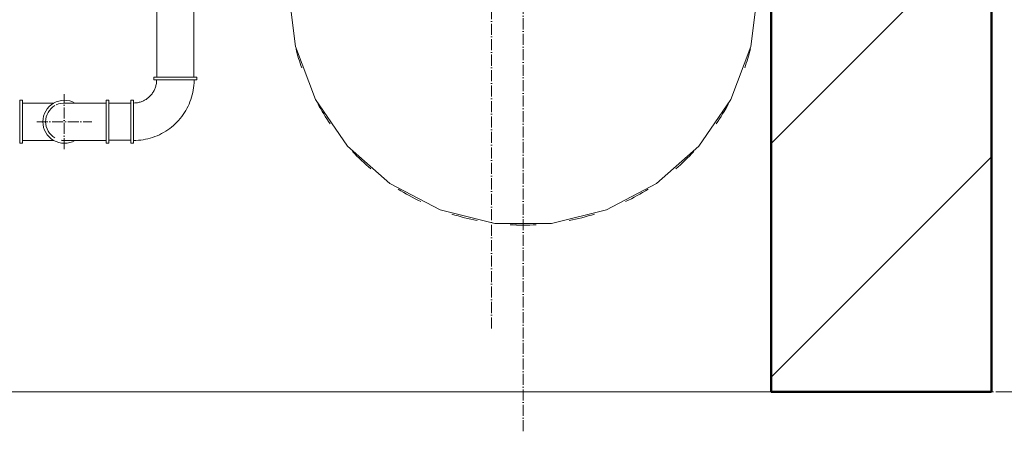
# Model space of a CAD drawing. Header units: metres. Extents: x -54598 to 1827199, y -329446 to -256744.
# Tile 185 of 256: x 147301 to 150877, y -306604 to -305110. Entities that reach past the tile are written whole.
import ezdxf

# ---------------------------------------------------------------- set-up
doc = ezdxf.new("R2010")
doc.units = ezdxf.units.M
doc.linetypes.add('ADSK_Линия сетки', pattern=[25, 20, -2.5, 0, -2.5])
doc.linetypes.add('ADSK_Осевая', pattern=[14, 10, -2, 0, -2])
for name, color, linetype, lineweight in [('A-FLOR-LEVL', 51, 'Continuous', 9), ('A-WALL', 113, 'Continuous', 20), ('A-WALL-PATT', 111, 'Continuous', 20), ('P-PIPE', 7, 'Continuous', 20), ('P-PIPE-CNTR', 7, 'ADSK_Осевая', 20)]:
    doc.layers.add(name, color=color, linetype=linetype, lineweight=lineweight)
doc.styles.add('geniso', font='geniso.shx', dxfattribs={"height": 250})
doc.dimstyles.new('MK-100', dxfattribs={"dimscale": 100, "dimtxt": 300, "dimasz": 1.2, "dimexe": 1, "dimexo": 1, "dimgap": 0.5, "dimtad": 1, "dimdec": 0, "dimzin": 9, "dimdsep": 46, "dimtxsty": 'geniso', "dimblk": 'ARCHTICK', "dimcen": 1, "dimdle": 1, "dimadec": 0, "dimazin": 0, "dimtfac": 1, "dimtdec": 0, "dimtix": 1, "dimtmove": 0, "dimatfit": 1, "dimfxl": 2, "dimtolj": 1, "dimtzin": 0, "dimarcsym": 0})

# ---------------------------------------------------------------- blocks, each defined once
blk = doc.blocks.new('ADSK_СтальСварка_Заглушка_ГОСТ17379-2001 - Исполнение 2-671129-Разрез 5')
at = {"layer": 'P-PIPE', "color": 5, "flags": 128}
for points in [[(-470.78, 364.21), (-476.97, 415.18), (-495.17, 463.19), (-524.34, 505.45), (-562.78, 539.5), (-608.25, 563.37), (-658.1, 575.65), (-709.45, 575.65), (-759.31, 563.37), (-804.77, 539.5), (-843.21, 505.45), (-872.38, 463.19), (-890.59, 415.18), (-896.78, 364.21)], [(-896.78, 364.21), (-890.59, 313.23), (-872.38, 265.22), (-843.21, 222.96), (-804.77, 188.91), (-759.31, 165.05), (-709.45, 152.76), (-658.1, 152.76), (-608.25, 165.05), (-562.78, 188.91), (-524.34, 222.96), (-495.17, 265.22), (-476.97, 313.23), (-470.78, 364.21)]]:
    blk.add_lwpolyline(points, dxfattribs=at)
blk = doc.blocks.new('ADSK_ЧугунРезьба_Угольник_ГОСТ8946-75 - Неоцинкованные-655082-Разрез 5')
at = {"layer": 'P-PIPE', "color": 5}
for p, q in [((-1019.07, 285.5), (-1019.07, 283)), ((-1019.07, 285.5), (-980.07, 285.5)), ((-980.07, 283), (-1019.07, 283)), ((-980.07, 283), (-980.07, 285.5)), ((-1037.57, 264.5), (-1040.07, 264.5)), ((-1040.07, 225.5), (-1040.07, 264.5)), ((-1037.57, 264.5), (-1037.57, 225.5)), ((-1040.07, 225.5), (-1037.57, 225.5))]:
    blk.add_line(p, q, dxfattribs=at)
at = {"layer": 'P-PIPE', "color": 5, "flags": 128}
for points in [[(-1037.57, 228), (-1035.37, 228.04), (-1033.17, 228.18), (-1030.99, 228.4), (-1028.81, 228.7), (-1026.64, 229.1), (-1024.5, 229.58), (-1022.37, 230.14), (-1020.27, 230.79), (-1018.19, 231.53), (-1016.15, 232.34), (-1014.14, 233.24), (-1012.17, 234.22), (-1010.24, 235.27), (-1008.35, 236.4), (-1006.51, 237.61), (-1004.72, 238.88), (-1002.99, 240.23), (-1001.3, 241.65), (-999.68, 243.13), (-998.11, 244.68), (-996.61, 246.29), (-995.18, 247.96), (-993.81, 249.68), (-992.51, 251.46), (-991.29, 253.28), (-990.14, 255.16), (-989.06, 257.08), (-988.06, 259.04), (-987.15, 261.04), (-986.31, 263.07), (-985.55, 265.14), (-984.88, 267.23), (-984.29, 269.35), (-983.79, 271.49), (-983.37, 273.65), (-983.04, 275.83), (-982.8, 278.01), (-982.64, 280.21), (-982.57, 282.41), (-982.57, 283)], [(-1016.57, 283), (-1016.59, 282.16), (-1016.64, 281.32), (-1016.72, 280.49), (-1016.84, 279.65), (-1016.99, 278.83), (-1017.17, 278.01), (-1017.39, 277.2), (-1017.64, 276.39), (-1017.92, 275.6), (-1018.23, 274.82), (-1018.57, 274.06), (-1018.94, 273.3), (-1019.35, 272.57), (-1019.78, 271.85), (-1020.24, 271.14), (-1020.73, 270.46), (-1021.24, 269.8), (-1021.78, 269.15), (-1022.35, 268.53), (-1022.94, 267.94), (-1023.55, 267.36), (-1024.19, 266.81), (-1024.85, 266.29), (-1025.53, 265.8), (-1026.22, 265.33), (-1026.94, 264.89), (-1027.67, 264.48), (-1028.42, 264.1), (-1029.18, 263.75), (-1029.96, 263.43), (-1030.75, 263.14), (-1031.55, 262.88), (-1032.36, 262.66), (-1033.18, 262.46), (-1034, 262.31), (-1034.83, 262.18), (-1035.67, 262.09), (-1036.5, 262.03), (-1037.34, 262), (-1037.57, 262)]]:
    blk.add_lwpolyline(points, dxfattribs=at)
blk = doc.blocks.new('ADSK_ЧугунРезьба_Угольник_ГОСТ8946-75 - Неоцинкованные-703190-Разрез 5')
at = {"layer": 'P-PIPE', "color": 5}
for p, q in [((-1138.42, 264.5), (-1140.92, 264.5)), ((-1140.92, 245), (-1140.92, 264.5)), ((-1138.42, 264.5), (-1138.42, 245)), ((-1140.92, 225.5), (-1140.92, 245)), ((-1138.42, 245), (-1138.42, 225.5)), ((-1140.92, 225.5), (-1138.42, 225.5))]:
    blk.add_line(p, q, dxfattribs=at)
at = {"layer": 'P-PIPE', "color": 5, "flags": 128}
for points in [[(-1138.42, 262), (-1136.9, 262), (-1135.38, 262), (-1133.87, 262), (-1132.36, 262), (-1130.87, 262), (-1129.39, 262), (-1127.92, 262), (-1126.47, 262), (-1125.03, 262), (-1123.62, 262), (-1122.23, 262), (-1120.87, 262), (-1119.54, 262), (-1118.23, 262), (-1116.96, 262), (-1115.73, 262), (-1114.52, 262), (-1113.36, 262), (-1112.24, 262), (-1111.16, 262), (-1110.12, 262)], [(-1109.9, 228), (-1110.88, 228), (-1111.94, 228), (-1113.06, 228), (-1114.21, 228), (-1115.4, 228), (-1116.63, 228), (-1117.89, 228), (-1119.18, 228), (-1120.51, 228), (-1121.86, 228), (-1123.24, 228), (-1124.65, 228), (-1126.08, 228), (-1127.52, 228), (-1128.99, 228), (-1130.47, 228), (-1131.96, 228), (-1133.46, 228), (-1134.97, 228), (-1136.49, 228), (-1138.01, 228), (-1138.42, 228)]]:
    blk.add_lwpolyline(points, dxfattribs=at)
blk = doc.blocks.new('ADSK_ЧугунРезьба_Угольник_ГОСТ8946-75 - Неоцинкованные-V50-Разрез 5')
at = {"layer": 'P-PIPE', "color": 5}
for p, q in [((-1059.92, 264.5), (-1062.42, 264.5)), ((-1062.42, 245), (-1062.42, 264.5)), ((-1059.92, 264.5), (-1059.92, 245)), ((-1062.42, 225.5), (-1062.42, 245)), ((-1059.92, 245), (-1059.92, 225.5)), ((-1062.42, 225.5), (-1059.92, 225.5))]:
    blk.add_line(p, q, dxfattribs=at)
at = {"layer": 'P-PIPE', "color": 5, "flags": 128}
for points in [[(-1062.42, 262), (-1063.94, 262), (-1065.46, 262), (-1066.97, 262), (-1068.47, 262), (-1069.97, 262), (-1071.45, 262), (-1072.92, 262), (-1074.37, 262), (-1075.81, 262), (-1077.22, 262), (-1078.6, 262), (-1079.97, 262), (-1081.3, 262), (-1082.6, 262), (-1083.88, 262), (-1085.11, 262), (-1086.31, 262), (-1087.48, 262), (-1088.6, 262), (-1089.68, 262), (-1090.72, 262), (-1091.71, 262), (-1092.65, 262), (-1093.55, 262), (-1094.39, 262), (-1095.19, 262), (-1095.93, 262), (-1096.62, 262), (-1097.26, 262), (-1097.84, 262), (-1098.36, 262), (-1098.82, 262), (-1099.23, 262), (-1099.58, 262), (-1099.87, 262), (-1100.09, 262), (-1100.26, 262), (-1100.37, 262), (-1100.42, 262), (-1100.42, 262)], [(-1100.42, 228), (-1100.39, 228), (-1100.3, 228), (-1100.15, 228), (-1099.93, 228), (-1099.66, 228), (-1099.33, 228), (-1098.94, 228), (-1098.49, 228), (-1097.98, 228), (-1097.42, 228), (-1096.8, 228), (-1096.12, 228), (-1095.4, 228), (-1094.61, 228), (-1093.78, 228), (-1092.9, 228), (-1091.97, 228), (-1090.99, 228), (-1089.96, 228), (-1088.89, 228), (-1087.78, 228), (-1086.63, 228), (-1085.44, 228), (-1084.21, 228), (-1082.95, 228), (-1081.66, 228), (-1080.33, 228), (-1078.97, 228), (-1077.59, 228), (-1076.19, 228), (-1074.76, 228), (-1073.31, 228), (-1071.85, 228), (-1070.37, 228), (-1068.88, 228), (-1067.38, 228), (-1065.86, 228), (-1064.35, 228), (-1062.83, 228), (-1062.42, 228)]]:
    blk.add_lwpolyline(points, dxfattribs=at)
at = {"layer": 'P-PIPE', "color": 5}
for radius, start, end in [(19.5, 60.34565, 180), (17, 120, 180), (17, 85.42438, 115.43785), (19.5, 180, 299.77974), (17, 180, 240), (17, 260, 274.90467)]:
    blk.add_arc((-1100.42, 245), radius, start, end, dxfattribs=at)
blk = doc.blocks.new('_ArchTick')
at = {"color": 0, "linetype": 'ByBlock', "const_width": 0.15}
blk.add_lwpolyline([(-0.5, -0.5), (0.5, 0.5)], dxfattribs=at)
blk = doc.blocks.new('*D995')
at = {"color": 0, "lineweight": -2, "ltscale": 15, "transparency": 16777216}
for p, q in [((44630.18, -236577.17), (44630.18, -239977.2)), ((43744.33, -236677.17), (44730.18, -236677.17)), ((43798.21, -239877.2), (44730.18, -239877.2))]:
    blk.add_line(p, q, dxfattribs=at)
at = {"layer": 'Defpoints', "color": 0, "lineweight": 30, "ltscale": 15, "transparency": 16777216}
for p in [(43644.33, -236677.17), (43698.21, -239877.2), (44630.18, -239877.2)]:
    blk.add_point(p, dxfattribs=at)
at = {"color": 0, "lineweight": -2, "ltscale": 15, "transparency": 16777216, "xscale": 119.9999999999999, "yscale": 119.9999999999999, "zscale": 119.9999999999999}
for p, rotation in [((44630.18, -236677.17), 90), ((44630.18, -239877.2), 270)]:
    blk.add_blockref('_ArchTick', p, dxfattribs=dict(at, rotation=rotation))
at = {"color": 0, "ltscale": 15, "transparency": 16777216, "insert": (44517.68, -238277.19), "char_height": 250, "attachment_point": 5, "rotation": 90, "style": 'geniso'}
blk.add_mtext('\\A1;{\\H0.5x;1900}', dxfattribs=at)
blk = doc.blocks.new('safdds')
at = {"layer": 'A-WALL-PATT', "lineweight": 9}
h = blk.add_hatch(dxfattribs=at)
h.set_pattern_fill('FP_1', color=256, style=0, pattern_type=2)
h.set_pattern_definition([(45, (304476.75, 99786.92), (-106.066, 106.066), [])])
h.paths.add_polyline_path([(313749.13, 97786.92), (313949.13, 97786.92), (313949.13, 101786.92), (313749.13, 101786.92), (313749.13, 97913.67)])
at = {"layer": 'A-FLOR-LEVL', "linetype": 'ADSK_Линия сетки', "lineweight": 20}
blk.add_line((301165.23, 97786.92), (316468.47, 97786.92), dxfattribs=at)
at = {"layer": 'A-WALL', "lineweight": 50}
for p, q in [((313749.13, 101786.92), (313749.13, 97786.92)), ((313949.13, 97786.92), (313949.13, 101786.92)), ((313749.13, 97786.92), (313949.13, 97786.92))]:
    blk.add_line(p, q, dxfattribs=at)
at = {"layer": 'A-WALL'}
blk.add_line((312571.58, 97786.92), (313749.13, 97786.92), dxfattribs=at)
at = {"layer": 'P-PIPE', "color": 5}
for p, q in [((313224.95, 98072.42), (313224.95, 98203.92)), ((313191.45, 98176.87), (313191.45, 98072.42)), ((313167.7, 98048.67), (313147.85, 98048.67)), ((313147.85, 98015.17), (313167.7, 98015.17))]:
    blk.add_line(p, q, dxfattribs=at)
for centre, radius, start, end in [((313523.99, 98151.12), 213, 194.44275, 199.23478), ((313523.99, 98151.12), 213, 340.76522, 345.55725), ((313523.99, 98151.12), 213, 208.88697, 214.6257), ((313523.99, 98151.12), 213, 325.37759, 331.10835), ((313523.99, 98151.12), 213, 223.34807, 229.46019), ((313523.99, 98151.12), 213, 310.53981, 316.65193), ((313523.99, 98151.12), 213, 237.81412, 244.11437), ((313523.99, 98151.12), 213, 295.88563, 302.18588), ((313523.99, 98151.12), 213, 252.29308, 258.68476), ((313523.99, 98151.12), 213, 281.31524, 287.70692), ((313523.99, 98151.12), 213, 266.79033, 273.20967), ((313523.99, 98044.62), 106.5, 265.68972, 270)]:
    blk.add_arc(centre, radius, start, end, dxfattribs=at)
at = {"layer": 'P-PIPE-CNTR', "color": 1}
blk.add_line((313495.25, 97844.39), (313495.25, 98644.39), dxfattribs=at)
at = {"layer": 'P-PIPE-CNTR', "color": 5}
for p, q in [((313523.99, 97751.12), (313523.99, 98551.12)), ((313107.35, 98006.92), (313107.35, 98056.92)), ((313082.35, 98031.92), (313132.35, 98031.92))]:
    blk.add_line(p, q, dxfattribs=at)
at = {"layer": 'P-PIPE', "color": 5}
for name in ['ADSK_СтальСварка_Заглушка_ГОСТ17379-2001 - Исполнение 2-671129-Разрез 5', 'ADSK_ЧугунРезьба_Угольник_ГОСТ8946-75 - Неоцинкованные-655082-Разрез 5', 'ADSK_ЧугунРезьба_Угольник_ГОСТ8946-75 - Неоцинкованные-703190-Разрез 5', 'ADSK_ЧугунРезьба_Угольник_ГОСТ8946-75 - Неоцинкованные-V50-Разрез 5']:
    blk.add_blockref(name, (314207.77, 97786.92), dxfattribs=at)
at = {"ltscale": 15}
dim = blk.add_linear_dim(base=(314881.1, 97786.92), p1=(313895.25, 100986.94), p2=(313949.13, 97786.92), angle=90, text='{\\H0.5x;1900}', dimstyle='MK-100', override={"dimtxt": 150, "dimtmove": 1}, dxfattribs=at)
dim.commit()
dim.dimension.update_dxf_attribs({"geometry": '*D995', "text_midpoint": (314768.6, 99386.93), "insert": (270250.92, 337664.12)})

msp = doc.modelspace()

# ---------------------------------------------------------------- block references
at = {"color": 5, "lineweight": 30, "xscale": 4, "yscale": 4, "zscale": 4}
msp.add_blockref('safdds', (-1104966.5, -697608.3), dxfattribs=at)

doc.saveas('drawing.dxf')
